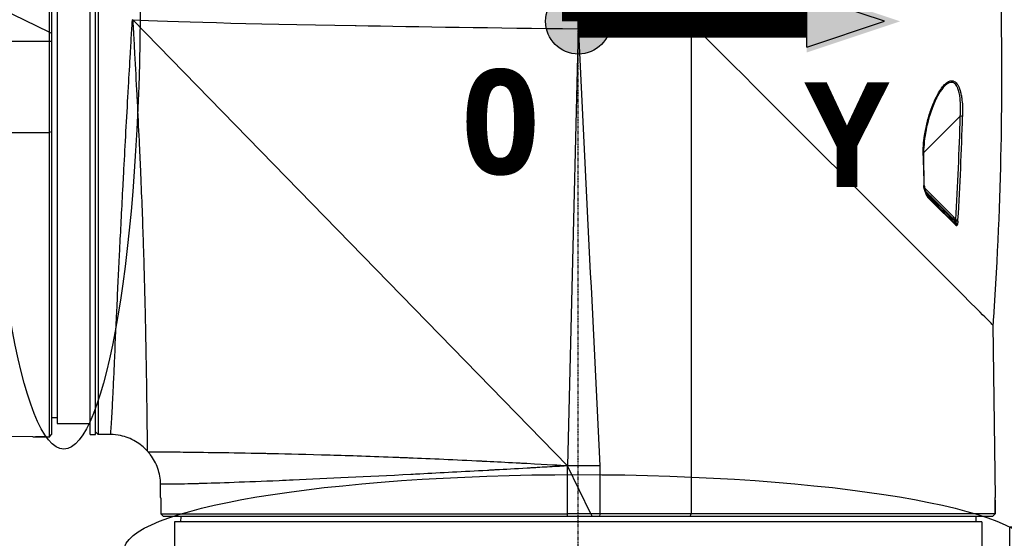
# Model space of a CAD drawing. Header units: millimetres. Extents: x 0 to 4378, y 0 to 2376.
# Tile 41 of 211: x 1600 to 1780, y 689 to 784. Entities that reach past the tile are written whole.
import ezdxf

# ---------------------------------------------------------------- set-up
doc = ezdxf.new("R2010")
doc.units = ezdxf.units.MM
doc.header["$LTSCALE"] = 0.2
doc.linetypes.add('CENTER2', pattern=[1.125, 0.75, -0.125, 0.125, -0.125])
for name, color, linetype in [('02_Center Line', 1, 'CENTER2'), ('07_Special Line2', 76, 'Continuous'), ('12_Before Rev.Num.', 5, 'Continuous'), ('13_After Rev.Num.', 6, 'Continuous')]:
    doc.layers.add(name, color=color, linetype=linetype)
doc.layers.add('14_Mark', color=7, linetype='Continuous', true_color=0xe03c31)
doc.styles.add('Rainbow-5.0 Style', font='malgunsl.ttf')
doc.dimstyles.new('Rainbow-5.0 Style', dxfattribs={"dimtxt": 4, "dimasz": 2.5, "dimexe": 1, "dimexo": 1, "dimgap": 1, "dimtad": 1, "dimdsep": 46, "dimtxsty": 'Rainbow-5.0 Style', "dimcen": 0, "dimclrd": 251, "dimclre": 251, "dimclrt": 7, "dimazin": 3, "dimtp": 0.1, "dimtm": 0.1, "dimtfac": 0.61, "dimtmove": 0, "dimatfit": 3, "dimfxl": 1, "dimlwd": -1, "dimlwe": -1, "dimarcsym": 1})

# ---------------------------------------------------------------- blocks, each defined once
blk = doc.blocks.new('Blk$A23K1-2P24F')
for p, q in [((-96.5, 121.04), (-96.5, 273.02)), ((-89.5, 121), (-89.5, 273)), ((-88.5, 121), (-88.5, 273)), ((-88, 273), (-88, 121)), ((-95.5, 271), (-95.5, 123)), ((-97, 194.71), (-105.8, 199)), ((-97, 199), (-97, 194.71)), ((-2, 115.3), (-81.67, 196.97)), ((-0.04, 195.33), (0, 197)), ((3.46, 196.09), (3.46, 196.09)), ((20.68, 196.4), (20.68, 106.5)), ((-97, 194.71), (-97, 193)), ((-96.5, 194.48), (-97, 194.71)), ((-97, 194.71), (-97, 194.71)), ((-97, 193), (-105.8, 193)), ((-96.5, 193.03), (-97, 193)), ((-81.28, 189.8), (-81.28, 189.8)), ((-81.25, 189.23), (-81.25, 189.23)), ((67.69, 185.28), (67.69, 185.28)), ((66, 183.53), (66, 183.53)), ((-0.41, 180.29), (-0.41, 180.29)), ((0.82, 180.29), (0.82, 180.29)), ((63.31, 172.6), (70.03, 179.32)), ((70.05, 179.72), (70.05, 179.72)), ((70.06, 180), (70.06, 180)), ((-186.9, 176.32), (-97, 176.32)), ((-97.5, 176.32), (-97.5, 176.32)), ((-96.5, 176.46), (-97, 176.32)), ((63.21, 172.5), (63.21, 172.5)), ((63.44, 166.66), (63.32, 172.12)), ((63.51, 166.13), (68.88, 160.76)), ((63.56, 165.69), (63.56, 165.69)), ((63.83, 165.24), (63.6, 165.84)), ((63.72, 165.53), (63.9, 165.34)), ((65.69, 163.39), (65.69, 163.39)), ((65.73, 162.8), (65.73, 162.8)), ((68.88, 160.76), (68.68, 160.56)), ((76.02, 141.06), (76.42, 109.5)), ((76.06, 141.02), (76.07, 141.15)), ((-96.5, 124.13), (-95.5, 124.11)), ((-95.5, 123), (-89.5, 123)), ((-100, 120.58), (-131.56, 120.98)), ((-97, 120.55), (-96.54, 121)), ((-96.5, 121.04), (-96.54, 121)), ((-96.54, 121), (-96.54, 121)), ((-89.5, 121), (-88.5, 121)), ((-88.5, 121.5), (-88, 121)), ((-85.73, 121), (-88, 121)), ((-78.87, 117.83), (-79.02, 118)), ((-13.67, 114.6), (-13.64, 114.6)), ((-6.54, 115), (-6.59, 115)), ((2.29, 106.5), (-2, 115.3)), ((-2, 106.5), (-2, 115.26)), ((4, 106.5), (4, 115.3)), ((20.68, 115), (20.68, 115)), ((20.68, 114.6), (20.68, 114.6)), ((-44, 113.03), (-44, 113.03)), ((20.68, 112), (20.68, 112)), ((-76.56, 109.5), (-76.58, 111.9)), ((20.68, 111.6), (20.68, 111.6)), ((-76.55, 109), (-76.53, 106.5)), ((-76.53, 106.5), (-2, 106.5)), ((-76.53, 106.5), (-76.02, 106)), ((2.29, 106.5), (-2, 106.5)), ((4, 106.5), (2.29, 106.5)), ((2.29, 106.5), (2.29, 106.5)), ((2.29, 106.5), (2.52, 106)), ((3.98, 106), (4, 106.5)), ((20.54, 106), (20.68, 106.5)), ((20.68, 107), (20.68, 107)), ((76, 106.04), (76.45, 106.5)), ((75.96, 106), (-76.02, 106)), ((74, 105), (-74, 105)), ((-74, 105), (-74, 99)), ((-72.87, 106), (-72.89, 105)), ((72.87, 106), (72.89, 105)), ((74, 105), (74, 99)), ((76, 106.04), (75.96, 106)), ((76, 106.04), (76, 106.04))]:
    blk.add_line(p, q)
for centre, major_axis, ratio, start_param, end_param in [((-81.71, 196.5), (0.024, -0.499), 0.356014, 2.760233, 3.124273), ((66.53, 184.9), (0.377, -0.328), 0.734936, 0, 0.88041), ((-477.35, 286.6), (357.48, -490.26), 0.846138, 0.797052, 0.830667), ((-472.93, 286.17), (-350.73, 491.33), 0.845313, 3.948358, 3.982128), ((70, 179.29), (-0.5, 0.014), 0.050741, 3.592208, 4.664441), ((62.81, 172.1), (0.5, 0.014), 0.047965, 5.654533, 6.282499), ((1300.24, 281.15), (25.67, 2103.1), 0.588492, 1.629854, 1.632454), ((62.81, 172.1), (0.5, 0.014), 0.047965, 6.282499, 6.283186), ((26.59, 202.63), (51.41, -51.39), 0.000118, 0.699764, 0.758801), ((63.87, 164.5), (0.117, 0.306), 0.626809, 4.787486, 5.457263), ((26.59, 202.63), (51.41, -51.39), 0.000118, 0.611625, 0.621294), ((67.65, 159.76), (-1.61, 0.76), 0.865371, 4.025141, 4.320527), ((66.12, 159.12), (3, 0.67), 0.687477, 0.139503, 0.409737), ((66.12, 159.12), (3, 0.67), 0.687477, 0.409737, 0.410515), ((69.29, 160.19), (-0.277, -0.115), 0.026783, 0.255093, 1.360872), ((69.04, 159.35), (0.059, 0.324), 0.689249, 4.6521, 5.295167), ((56.94, 121.93), (12.56, 39.06), 0.044689, 6.081382, 6.11026), ((-583.35, 187.01), (467.41, 467.4), 1, 5.428365, 5.43037), ((-24.41, 111.91), (-622.18, -0.14), 0.005445, 4.666713, 4.676365)]:
    blk.add_ellipse(centre, major_axis=major_axis, ratio=ratio, start_param=start_param, end_param=end_param)
for points, knots in [([(76.06, 141.02), (76.06, 141.02), (75.54, 141.54), (73.52, 143.57), (72.04, 145.04), (66.72, 150.36), (61.81, 155.28), (47.9, 169.18), (38.48, 178.61), (25.01, 192.07), (20.15, 196.94), (12.13, 204.95), (8.11, 208.98), (-0.92, 218), (-6.87, 223.96), (-15.83, 232.92), (-21.41, 238.5), (-29.27, 246.35), (-31.81, 248.89), (-35.45, 252.53), (-36.63, 253.71), (-38.36, 255.44), (-38.93, 256.01), (-40.25, 257.33), (-40.94, 258.02), (-41.14, 258.22)], [-5.53843, -5.53843, -5.53843, -5.53843, -5.033367, -5.033367, -4.529525, -4.529525, -3.586736, -3.586736, -2.424927, -2.424927, -2.113637, -2.113637, -1.799037, -1.799037, -1.409087, -1.409087, -0.721175, -0.721175, -0.37646, -0.37646, -0.203883, -0.203883, -0.117502, -0.117502, -0.000001, -0.000001, -0.000001, -0.000001]), ([(76.16, 142.47), (77.65, 164.51), (77.87, 184.06), (77.5, 201.14), (77.12, 218.21), (76.15, 232.8), (75.07, 244.92)], [0, 0, 0, 0, 0.5, 0.5, 0.5, 1, 1, 1, 1]), ([(-85.73, 121), (-85.73, 121), (-85.73, 121), (-85.73, 121), (-85.73, 121), (-85.73, 121.02), (-85.72, 121.08), (-85.71, 121.2), (-85.68, 121.5), (-85.64, 122.07), (-85.63, 122.19), (-85.62, 122.33), (-85.61, 122.49), (-85.58, 122.96), (-85.54, 123.57), (-85.5, 124.35), (-85.46, 124.95), (-85.42, 125.66), (-85.38, 126.49), (-85.37, 126.63), (-85.37, 126.77), (-85.36, 126.92), (-85.34, 127.36), (-85.31, 127.84), (-85.29, 128.35), (-85.28, 128.52), (-85.27, 128.68), (-85.26, 128.83), (-85.26, 128.98), (-85.25, 129.13), (-85.24, 129.28), (-85.23, 129.58), (-85.22, 129.88), (-85.2, 130.19), (-85.14, 131.4), (-85.08, 132.71), (-85.02, 134.09), (-85.02, 134.13), (-85.02, 134.18), (-85.02, 134.22), (-84.89, 137.08), (-84.75, 140.26), (-84.59, 143.62), (-84.59, 143.65), (-84.59, 143.69), (-84.59, 143.73), (-84.51, 145.37), (-84.43, 147.06), (-84.35, 148.78), (-84.34, 148.97), (-84.33, 149.16), (-84.32, 149.35), (-84.25, 150.92), (-84.17, 152.51), (-84.08, 154.19), (-84.06, 154.62), (-84.04, 155.05), (-84.02, 155.49), (-83.85, 158.91), (-83.66, 162.62), (-83.45, 166.6), (-83.41, 167.32), (-83.37, 168.06), (-83.33, 168.81), (-83.1, 173.21), (-82.84, 177.93), (-82.56, 182.88), (-82.55, 183.03), (-82.54, 183.18), (-82.53, 183.34), (-82.51, 183.81), (-82.48, 184.29), (-82.45, 184.77), (-82.34, 186.76), (-82.22, 188.78), (-82.1, 190.84), (-82.03, 192.1), (-81.96, 193.37), (-81.88, 194.64), (-81.85, 195.03), (-81.83, 195.42), (-81.81, 195.81), (-81.79, 196.06), (-81.78, 196.3), (-81.77, 196.54), (-81.76, 196.61), (-81.75, 196.69), (-81.75, 196.76), (-81.74, 196.84), (-81.73, 196.92), (-81.73, 197)], [0.4999843, 0.4999843, 0.4999843, 0.4999843, 0.4999991, 0.4999991, 0.4999991, 0.5184128, 0.5184128, 0.5184128, 0.5625, 0.5625, 0.5625, 0.5722207, 0.5722207, 0.5722207, 0.6019618, 0.6019618, 0.6019618, 0.625, 0.625, 0.625, 0.6288539, 0.6288539, 0.6288539, 0.640625, 0.640625, 0.640625, 0.6445312, 0.6445312, 0.6445312, 0.6484375, 0.6484375, 0.6484375, 0.65625, 0.65625, 0.65625, 0.686495, 0.686495, 0.686495, 0.6875, 0.6875, 0.6875, 0.75, 0.75, 0.75, 0.7506637, 0.7506637, 0.7506637, 0.78125, 0.78125, 0.78125, 0.7846247, 0.7846247, 0.7846247, 0.8125, 0.8125, 0.8125, 0.8195749, 0.8195749, 0.8195749, 0.875, 0.875, 0.875, 0.8851635, 0.8851635, 0.8851635, 0.945092, 0.945092, 0.945092, 0.9469479, 0.9469479, 0.9469479, 0.9526703, 0.9526703, 0.9526703, 0.9765402, 0.9765402, 0.9765402, 0.9910745, 0.9910745, 0.9910745, 0.9955249, 0.9955249, 0.9955249, 0.9982724, 0.9982724, 0.9982724, 0.9990959, 0.9990959, 0.9990959, 1, 1, 1, 1]), ([(-81.7, 197), (-74.84, 196.64), (-61.23, 196.28), (-40.87, 195.93), (-40.79, 195.93), (-40.78, 195.93), (-40.73, 195.93), (-29.08, 195.72), (-15.52, 195.52), (-0.04, 195.33)], [0, 0, 0, 0, 0.5, 0.5, 0.5, 0.5019531, 0.5019531, 0.5019531, 1, 1, 1, 1]), ([(-81.67, 196.97), (-81.66, 196.81), (-81.65, 196.68), (-81.65, 196.54), (-81.62, 196.09), (-81.6, 195.64), (-81.57, 195.2), (-81.56, 195.01), (-81.55, 194.81), (-81.54, 194.62), (-81.47, 193.34), (-81.4, 192.07), (-81.34, 190.8), (-81.2, 188.22), (-81.06, 185.7), (-80.93, 183.23), (-80.9, 182.58), (-80.87, 181.92), (-80.83, 181.27), (-80.71, 178.76), (-80.59, 176.32), (-80.48, 173.95), (-80.42, 172.77), (-80.37, 171.6), (-80.32, 170.45), (-80.29, 169.88), (-80.27, 169.31), (-80.24, 168.75), (-80.24, 168.65), (-80.23, 168.56), (-80.23, 168.47), (-80.22, 168.28), (-80.21, 168.09), (-80.21, 167.9), (-80.2, 167.76), (-80.19, 167.62), (-80.19, 167.48), (-80.18, 167.34), (-80.18, 167.25), (-80.17, 167.07), (-79.98, 162.44), (-79.83, 158.35), (-79.72, 154.75), (-79.65, 152.42), (-79.59, 150.29), (-79.53, 148.36), (-79.48, 146.16), (-79.43, 144.2), (-79.39, 142.46), (-79.39, 142.28), (-79.38, 142.1), (-79.38, 141.93), (-79.38, 141.83), (-79.37, 141.73), (-79.37, 141.64), (-79.37, 141.53), (-79.37, 141.32), (-79.36, 141.14), (-79.28, 137.51), (-79.24, 134.6), (-79.2, 132.24), (-79.2, 132.19), (-79.2, 132.14), (-79.2, 132.1), (-79.2, 132.01), (-79.19, 131.93), (-79.19, 131.85), (-79.19, 131.77), (-79.19, 131.71), (-79.19, 131.61), (-79.17, 130.03), (-79.15, 128.63), (-79.13, 127.41), (-79.12, 126.35), (-79.1, 125.41), (-79.09, 124.58), (-79.09, 124.56), (-79.09, 124.55), (-79.09, 124.53), (-79.09, 124.43), (-79.09, 124.34), (-79.09, 124.23), (-79.08, 123.73), (-79.08, 123.26), (-79.07, 122.81), (-79.07, 122.59), (-79.07, 122.37), (-79.07, 122.16), (-79.07, 122.06), (-79.06, 121.95), (-79.06, 121.85), (-79.06, 121.81), (-79.06, 121.78), (-79.06, 121.74), (-79.06, 121.73), (-79.06, 121.71), (-79.06, 121.7), (-79.06, 121.68), (-79.06, 121.65), (-79.06, 121.63), (-79.06, 121.6), (-79.06, 121.57), (-79.06, 121.56), (-79.06, 121.32), (-79.05, 121.02), (-79.05, 120.68), (-79.05, 120.43), (-79.04, 120.16), (-79.04, 119.88), (-79.04, 119.81), (-79.04, 119.74), (-79.04, 119.68), (-79.04, 119.65), (-79.04, 119.62), (-79.04, 119.6), (-79.03, 119.25), (-79.03, 119), (-79.03, 118.82), (-79.03, 118.72), (-79.03, 118.64), (-79.03, 118.57), (-79.02, 118.54), (-79.02, 118.51), (-79.02, 118.48), (-79.02, 118.47), (-79.02, 118.45), (-79.02, 118.44), (-79.02, 118.43), (-79.02, 118.43), (-79.02, 118.42), (-79.02, 118.41), (-79.02, 118.41), (-79.02, 118.4), (-79.02, 118.11), (-79.02, 118), (-79.02, 118), (-79.02, 118), (-79.02, 118), (-79.02, 118), (-79.02, 118), (-79.02, 118), (-79.02, 118)], [0, 0, 0, 0, 0.0016608, 0.0016608, 0.0016608, 0.0068208, 0.0068208, 0.0068208, 0.0090515, 0.0090515, 0.0090515, 0.0239611, 0.0239611, 0.0239611, 0.0543821, 0.0543821, 0.0543821, 0.0625, 0.0625, 0.0625, 0.09375, 0.09375, 0.09375, 0.109375, 0.109375, 0.109375, 0.1171875, 0.1171875, 0.1171875, 0.1184392, 0.1184392, 0.1184392, 0.1210937, 0.1210937, 0.1210937, 0.1230469, 0.1230469, 0.1230469, 0.125, 0.125, 0.125, 0.1744433, 0.1744433, 0.1744433, 0.2065263, 0.2065263, 0.2065263, 0.2431611, 0.2431611, 0.2431611, 0.2469074, 0.2469074, 0.2469074, 0.2491042, 0.2491042, 0.2491042, 0.2518337, 0.2518337, 0.2518337, 0.307455, 0.307455, 0.307455, 0.3085937, 0.3085937, 0.3085937, 0.3105469, 0.3105469, 0.3105469, 0.3125, 0.3125, 0.3125, 0.34375, 0.34375, 0.34375, 0.3710937, 0.3710937, 0.3710937, 0.3715937, 0.3715937, 0.3715937, 0.375, 0.375, 0.375, 0.390625, 0.390625, 0.390625, 0.3984375, 0.3984375, 0.3984375, 0.4023437, 0.4023437, 0.4023437, 0.4038619, 0.4038619, 0.4038619, 0.4042969, 0.4042969, 0.4042969, 0.4052734, 0.4052734, 0.4052734, 0.40625, 0.40625, 0.40625, 0.421875, 0.421875, 0.421875, 0.4335937, 0.4335937, 0.4335937, 0.4363624, 0.4363624, 0.4363624, 0.4375, 0.4375, 0.4375, 0.453125, 0.453125, 0.453125, 0.4609375, 0.4609375, 0.4609375, 0.4648437, 0.4648437, 0.4648437, 0.4667969, 0.4667969, 0.4667969, 0.4677734, 0.4677734, 0.4677734, 0.46875, 0.46875, 0.46875, 0.5, 0.5, 0.5, 0.500103, 0.500103, 0.500103, 0.5001149, 0.5001149, 0.5001149, 0.5001149]), ([(0, 197), (0.01, 196.89), (0.01, 196.85), (0.01, 196.74), (0.01, 196.73), (0.01, 196.72), (0.01, 196.71)], [0.0007379, 0.0007379, 0.0007379, 0.0007379, 0.25, 0.25, 0.25, 0.2742364, 0.2742364, 0.2742364, 0.2742364]), ([(0.05, 195.96), (0.4, 195.97), (0.75, 195.98), (1.29, 196.01), (1.43, 196.01), (1.48, 196.02), (1.56, 196.02), (1.65, 196.02), (1.75, 196.03), (1.85, 196.03), (2.05, 196.04), (2.28, 196.05), (2.54, 196.06), (2.79, 196.07), (2.89, 196.07), (3.06, 196.08), (3.23, 196.08), (3.41, 196.09), (3.62, 196.1), (4.02, 196.11), (4.48, 196.13), (5.01, 196.16), (5.14, 196.16), (5.27, 196.17), (5.35, 196.17), (5.42, 196.17), (5.49, 196.18), (5.57, 196.18), (5.72, 196.18), (5.88, 196.19), (6.05, 196.2), (6.38, 196.21), (6.75, 196.22), (7.15, 196.24), (7.95, 196.27), (8.88, 196.31), (9.94, 196.35), (10.07, 196.36), (10.21, 196.36), (10.34, 196.37), (10.48, 196.38), (10.56, 196.38), (10.64, 196.38), (10.81, 196.39), (10.98, 196.4), (11.16, 196.4), (11.52, 196.42), (11.9, 196.43), (12.3, 196.45), (13.09, 196.48), (13.96, 196.51), (14.91, 196.55), (15.85, 196.59), (16.58, 196.62), (17.42, 196.65), (17.63, 196.66), (17.85, 196.67), (18.07, 196.68), (18.18, 196.68), (18.37, 196.69), (18.53, 196.7), (18.7, 196.7), (18.85, 196.71), (19, 196.72), (19.59, 196.74), (20.02, 196.76), (20.31, 196.77)], [0.0000037, 0.0000037, 0.0000037, 0.0000037, 0.0625, 0.0625, 0.0625, 0.078125, 0.078125, 0.078125, 0.09375, 0.09375, 0.09375, 0.125, 0.125, 0.125, 0.15625, 0.15625, 0.15625, 0.1875, 0.1875, 0.1875, 0.25, 0.25, 0.25, 0.265625, 0.265625, 0.265625, 0.28125, 0.28125, 0.28125, 0.3125, 0.3125, 0.3125, 0.375, 0.375, 0.375, 0.5, 0.5, 0.5, 0.515625, 0.515625, 0.515625, 0.53125, 0.53125, 0.53125, 0.5625, 0.5625, 0.5625, 0.625, 0.625, 0.625, 0.75, 0.75, 0.75, 0.875, 0.875, 0.875, 0.90625, 0.90625, 0.90625, 0.921875, 0.921875, 0.921875, 0.9375, 0.9375, 0.9375, 1, 1, 1, 1]), ([(0.01, 196.71), (0.02, 196.67), (0.02, 196.63), (0.02, 196.61), (0.02, 196.58), (0.02, 196.5), (0.03, 196.48), (0.03, 196.4), (0.04, 196.22), (0.05, 195.96)], [0.2742364, 0.2742364, 0.2742364, 0.2742364, 0.375, 0.375, 0.375, 0.5, 0.5, 0.5, 0.9999583, 0.9999583, 0.9999583, 0.9999583]), ([(-97, 193), (-97, 191.59), (-97, 190.18), (-97, 187.38), (-97, 185.98), (-97, 184.58), (-97, 183.19), (-97, 181.81), (-97, 179.05), (-97, 177.68), (-97, 176.32), (-97, 176.32), (-97, 176.32), (-97, 176.32)], [-3.1954706, -3.1954706, -3.1954706, -3.1954706, -3.1399344, -3.1399344, -3.0843965, -3.0843965, -3.0843965, -3.0288585, -3.0288585, -2.9733205, -2.9733205, -2.9733205, -2.9733108, -2.9733108, -2.9733108, -2.9733108]), ([(63.22, 172.1), (63.18, 173.34), (63.28, 174.55), (63.48, 175.83), (63.54, 176.22), (63.61, 176.61), (63.69, 177), (63.84, 177.75), (64.03, 178.53), (64.27, 179.32), (64.5, 180.08), (64.74, 180.78), (65, 181.41), (65.14, 181.78), (65.29, 182.12), (65.44, 182.44), (65.71, 183.01), (65.98, 183.52), (66.27, 183.97), (66.49, 184.32), (66.72, 184.63), (66.95, 184.9)], [0, 0, 0, 0, 0.265633, 0.265633, 0.265633, 0.345839, 0.345839, 0.345839, 0.49959, 0.49959, 0.49959, 0.647871, 0.647871, 0.647871, 0.732635, 0.732635, 0.732635, 0.883248, 0.883248, 0.883248, 1, 1, 1, 1]), ([(66.91, 184.57), (66.54, 184.15), (66.18, 183.6), (65.47, 182.27), (65.11, 181.44), (64.31, 179.23), (63.91, 177.76), (63.42, 174.9), (63.28, 173.5), (63.31, 172.12)], [0, 0, 0, 0, 0.259811, 0.259811, 0.572897, 0.572897, 1.05393, 1.05393, 1.46802, 1.46802, 1.46802, 1.46802]), ([(70.03, 179.32), (70.1, 180.38), (70.1, 181.34), (70.03, 182.15), (70.02, 182.28), (70.01, 182.41), (70, 182.53), (69.92, 183.31), (69.77, 183.93), (69.6, 184.39), (69.57, 184.46), (69.56, 184.49), (69.52, 184.58), (69.51, 184.59), (69.51, 184.59), (69.51, 184.6), (69.36, 184.93), (69.18, 185.17), (68.98, 185.32), (68.88, 185.4), (68.77, 185.46), (68.65, 185.49), (68.54, 185.52), (68.39, 185.53), (68.29, 185.52), (68.29, 185.52), (68.29, 185.52), (68.29, 185.52), (67.89, 185.46), (67.42, 185.16), (66.91, 184.57)], [0, 0, 0, 0, 0.215016, 0.215016, 0.215016, 0.25, 0.25, 0.25, 0.46875, 0.46875, 0.46875, 0.5, 0.5, 0.5, 0.503131, 0.503131, 0.503131, 0.625, 0.625, 0.625, 0.6875, 0.6875, 0.6875, 0.748604, 0.748604, 0.748604, 0.75, 0.75, 0.75, 1, 1, 1, 1]), ([(66.95, 184.9), (67.2, 185.19), (67.45, 185.41), (67.68, 185.56), (67.92, 185.72), (68.13, 185.8), (68.37, 185.82), (68.62, 185.84), (68.85, 185.77), (69.08, 185.6), (69.31, 185.43), (69.53, 185.14), (69.68, 184.83), (69.68, 184.83), (69.69, 184.82), (69.69, 184.82), (69.84, 184.51), (69.97, 184.14), (70.08, 183.72), (70.13, 183.5), (70.18, 183.27), (70.23, 183.03), (70.27, 182.78), (70.31, 182.47), (70.34, 182.25), (70.45, 181.36), (70.48, 180.37), (70.45, 179.29)], [0, 0, 0, 0, 0.125, 0.125, 0.125, 0.25, 0.25, 0.25, 0.375, 0.375, 0.375, 0.5, 0.5, 0.5, 0.501126, 0.501126, 0.501126, 0.625, 0.625, 0.625, 0.6875, 0.6875, 0.6875, 0.75, 0.75, 0.75, 1, 1, 1, 1]), ([(-97, 176.32), (-97, 174.74), (-97, 172.96), (-97, 169.07), (-97, 166.97), (-97, 162.82), (-97, 160.79), (-97, 157.19), (-97, 155.63), (-97, 153.32), (-97, 152.56), (-97, 150.35), (-97, 148.92), (-97, 145.45), (-97, 143.46), (-97, 139.68), (-97, 137.9), (-97, 131.98), (-97, 128.48), (-97, 123.13), (-97, 121.42), (-97, 120.66), (-97, 120.58), (-97, 120.55), (-97, 120.55), (-97, 120.55), (-97, 120.55)], [0.000145, 0.000145, 0.000145, 0.000145, 0.492579, 0.492579, 0.98509, 0.98509, 1.418394, 1.418394, 1.735935, 1.735935, 1.88758, 1.88758, 2.181673, 2.181673, 2.627412, 2.627412, 3.073541, 3.073541, 4.212898, 4.212898, 5.432503, 5.432503, 5.71786, 5.71786, 5.71786, 5.746356, 5.746356, 5.746356, 5.746356]), ([(63.54, 165.66), (63.49, 165.8), (63.44, 165.94), (63.41, 166.09), (63.38, 166.26), (63.35, 166.45), (63.35, 166.64)], [0, 0, 0, 0, 0.455145, 0.455145, 0.455145, 1, 1, 1, 1]), ([(63.44, 166.65), (63.44, 166.56), (63.45, 166.47), (63.48, 166.25), (63.51, 166.13), (63.56, 165.96), (63.58, 165.9), (63.6, 165.84)], [0.0004181, 0.0004181, 0.0004181, 0.0004181, 0.02857605, 0.02857605, 0.06769638, 0.06769638, 0.08860872, 0.08860872, 0.08860872, 0.08860872]), ([(64.07, 164.45), (64.02, 164.5), (63.98, 164.56), (63.94, 164.63), (63.87, 164.76), (63.81, 164.91), (63.76, 165.06)], [0, 0, 0, 0, 0.3402826, 0.3402826, 0.3402826, 0.9999994, 0.9999994, 0.9999994, 0.9999994]), ([(69.26, 159.49), (69.3, 159.44), (69.32, 159.45), (69.32, 159.48), (69.33, 159.51), (69.33, 159.59), (69.32, 159.65), (69.32, 159.66), (69.32, 159.66), (69.32, 159.66), (69.31, 159.78), (69.28, 159.94), (69.24, 160.16)], [0.0030839, 0.0030839, 0.0030839, 0.0030839, 0.25, 0.25, 0.25, 0.4856375, 0.4856375, 0.4856375, 0.5, 0.5, 0.5, 1, 1, 1, 1]), ([(69.59, 160.09), (69.58, 159.94), (69.56, 159.8), (69.53, 159.66), (69.52, 159.61), (69.51, 159.56), (69.5, 159.51), (69.49, 159.48), (69.48, 159.45), (69.47, 159.42), (69.45, 159.38), (69.43, 159.34), (69.41, 159.31), (69.4, 159.29), (69.38, 159.28), (69.37, 159.27), (69.35, 159.26), (69.33, 159.25), (69.31, 159.26), (69.3, 159.26), (69.28, 159.27), (69.26, 159.29)], [0.0000002, 0.0000002, 0.0000002, 0.0000002, 0.3652077, 0.3652077, 0.3652077, 0.4983235, 0.4983235, 0.4983235, 0.591727, 0.591727, 0.591727, 0.7190687, 0.7190687, 0.7190687, 0.8047396, 0.8047396, 0.8047396, 0.9029976, 0.9029976, 0.9029976, 1, 1, 1, 1]), ([(-79.02, 118), (-79.63, 118.69), (-80.37, 119.29), (-82.02, 120.26), (-82.96, 120.62), (-84.52, 120.93), (-85.12, 121), (-85.73, 121)], [0, 0, 0, 0, 0.2785219, 0.2785219, 0.5734545, 0.5734545, 0.7545012, 0.7545012, 0.7545012, 0.7545012]), ([(-100, 120.58), (-100, 120.58), (-100, 120.58), (-100, 120.58), (-100, 120.58), (-100, 120.58), (-99.99, 120.58), (-99.98, 120.58), (-99.97, 120.58), (-99.92, 120.58), (-99.89, 120.58), (-99.8, 120.58), (-99.74, 120.58), (-99.68, 120.58), (-99.64, 120.58), (-99.61, 120.58), (-99.55, 120.58), (-99.52, 120.58), (-99.5, 120.58)], [-0.06029259, -0.06029259, -0.06029259, -0.06029259, -0.05962402, -0.05962402, -0.05609462, -0.05609462, -0.05039023, -0.05039023, -0.037216, -0.037216, -0.01954982, -0.01954982, 0, 0, 0, 0.01118475, 0.01118475, 0.01839658, 0.01839658, 0.01839658, 0.01839658]), ([(-78.87, 117.83), (-78.87, 117.83), (-78.77, 117.83), (-78.55, 117.83), (-78.54, 117.83), (-78.52, 117.83), (-78.5, 117.83), (-78.35, 117.83), (-78.09, 117.83), (-77.63, 117.83), (-77.59, 117.83), (-77.56, 117.83), (-77.52, 117.83), (-77.51, 117.83), (-77.5, 117.83), (-77.49, 117.83), (-77.48, 117.83), (-77.48, 117.83), (-77.47, 117.83), (-77.45, 117.83), (-77.44, 117.83), (-77.41, 117.83), (-76.62, 117.83), (-75.86, 117.83), (-75.62, 117.83), (-75.61, 117.83), (-75.61, 117.83), (-75.6, 117.83), (-75.59, 117.83), (-75.59, 117.83), (-75.59, 117.83), (-75.59, 117.83), (-75.59, 117.83), (-75.59, 117.83), (-75.59, 117.83), (-75.59, 117.83), (-75.59, 117.83), (-75.59, 117.83), (-75.59, 117.83), (-75.58, 117.83), (-75.01, 117.82), (-74.38, 117.82), (-73.7, 117.81), (-73.58, 117.81), (-73.44, 117.81), (-73.31, 117.81), (-73.21, 117.81), (-73.11, 117.81), (-73.01, 117.81), (-71.44, 117.79), (-69.45, 117.77), (-66.91, 117.73), (-66.75, 117.73), (-66.58, 117.73), (-66.42, 117.73), (-66.4, 117.73), (-66.37, 117.73), (-66.35, 117.73), (-66.26, 117.72), (-66.17, 117.72), (-66.07, 117.72), (-65.98, 117.72), (-65.86, 117.72), (-65.78, 117.72), (-63.59, 117.68), (-60.9, 117.64), (-57.55, 117.57), (-57.38, 117.57), (-57.21, 117.56), (-57.04, 117.56), (-56.97, 117.56), (-56.89, 117.56), (-56.82, 117.56), (-56.69, 117.55), (-56.57, 117.55), (-56.45, 117.55), (-56.32, 117.55), (-56.16, 117.54), (-56.07, 117.54), (-53.22, 117.48), (-49.74, 117.4), (-45.5, 117.27), (-41.94, 117.17), (-37.84, 117.03), (-33.14, 116.85), (-32.82, 116.83), (-32.49, 116.82), (-32.16, 116.81), (-32.14, 116.81), (-32.12, 116.81), (-32.1, 116.8), (-31.93, 116.8), (-31.75, 116.79), (-31.57, 116.78), (-31.4, 116.78), (-31.18, 116.77), (-31.04, 116.76), (-26.99, 116.6), (-22.55, 116.4), (-17.74, 116.16), (-17.66, 116.16), (-17.57, 116.15), (-17.48, 116.15), (-17.24, 116.14), (-16.98, 116.12), (-16.77, 116.11), (-15.07, 116.03), (-13.26, 115.94), (-11.36, 115.84), (-11.04, 115.82), (-10.72, 115.81), (-10.4, 115.79), (-10.24, 115.78), (-10.08, 115.77), (-9.91, 115.76), (-9.83, 115.76), (-9.75, 115.76), (-9.67, 115.75), (-9.63, 115.75), (-9.59, 115.75), (-9.55, 115.75), (-9.51, 115.74), (-9.5, 115.74), (-9.42, 115.74), (-5.54, 115.54), (-3.14, 115.38), (-2.31, 115.32), (-2.15, 115.31), (-2.04, 115.3), (-2, 115.3)], [0.5000001, 0.5000001, 0.5000001, 0.5000001, 0.5292969, 0.5292969, 0.5292969, 0.53125, 0.53125, 0.53125, 0.5585938, 0.5585938, 0.5585938, 0.5605469, 0.5605469, 0.5605469, 0.5611889, 0.5611889, 0.5611889, 0.5615234, 0.5615234, 0.5615234, 0.5625, 0.5625, 0.5625, 0.5917969, 0.5917969, 0.5917969, 0.5927734, 0.5927734, 0.5927734, 0.5932617, 0.5932617, 0.5932617, 0.5933838, 0.5933838, 0.5933838, 0.5934296, 0.5934296, 0.5934296, 0.59375, 0.59375, 0.59375, 0.6171875, 0.6171875, 0.6171875, 0.6216061, 0.6216061, 0.6216061, 0.625, 0.625, 0.625, 0.6796875, 0.6796875, 0.6796875, 0.683152, 0.683152, 0.683152, 0.6835938, 0.6835938, 0.6835938, 0.6855469, 0.6855469, 0.6855469, 0.6875, 0.6875, 0.6875, 0.7421875, 0.7421875, 0.7421875, 0.7449016, 0.7449016, 0.7449016, 0.7460938, 0.7460938, 0.7460938, 0.7480469, 0.7480469, 0.7480469, 0.75, 0.75, 0.75, 0.8137622, 0.8137622, 0.8137622, 0.8671875, 0.8671875, 0.8671875, 0.8708814, 0.8708814, 0.8708814, 0.8710938, 0.8710938, 0.8710938, 0.8730469, 0.8730469, 0.8730469, 0.875, 0.875, 0.875, 0.9335938, 0.9335938, 0.9335938, 0.934619, 0.934619, 0.934619, 0.9375, 0.9375, 0.9375, 0.9609375, 0.9609375, 0.9609375, 0.9648438, 0.9648438, 0.9648438, 0.9667969, 0.9667969, 0.9667969, 0.9677734, 0.9677734, 0.9677734, 0.9682617, 0.9682617, 0.9682617, 0.96875, 0.96875, 0.96875, 0.9949052, 0.9949052, 0.9949052, 0.9999923, 0.9999923, 0.9999923, 0.9999923]), ([(-76.58, 111.91), (-76.59, 112.88), (-76.76, 113.87), (-77.4, 115.71), (-77.87, 116.59), (-78.6, 117.52), (-78.73, 117.68), (-78.87, 117.83)], [0, 0, 0, 0, 0.291676, 0.291676, 0.5842558, 0.5842558, 0.6458037, 0.6458037, 0.6458037, 0.6458037]), ([(-2, 115.3), (-2.1, 115.29), (-2.3, 115.28), (-2.6, 115.25), (-2.65, 115.24), (-2.7, 115.24), (-2.75, 115.23), (-2.81, 115.22), (-2.91, 115.21), (-2.92, 115.21), (-2.96, 115.21), (-3.06, 115.2), (-3.21, 115.19), (-3.29, 115.19), (-3.38, 115.18), (-3.49, 115.17), (-3.59, 115.17), (-3.77, 115.16), (-3.85, 115.15), (-4.48, 115.12), (-5.08, 115.09), (-5.69, 115.05), (-6.31, 115.02), (-6.92, 114.98), (-7.53, 114.95), (-7.84, 114.93), (-8.15, 114.91), (-8.45, 114.89), (-8.76, 114.88), (-9.01, 114.86), (-9.37, 114.84), (-11.53, 114.72), (-13.43, 114.61), (-15.08, 114.52), (-15.36, 114.51), (-15.63, 114.49), (-15.89, 114.48), (-16.02, 114.47), (-16.15, 114.46), (-16.28, 114.45), (-16.41, 114.45), (-16.5, 114.44), (-16.66, 114.43), (-21.03, 114.19), (-25.17, 113.97), (-29.05, 113.77), (-29.6, 113.74), (-30.12, 113.71), (-30.69, 113.68), (-38.74, 113.27), (-46.04, 112.92), (-52.26, 112.65), (-53.14, 112.62), (-53.99, 112.58), (-54.85, 112.54), (-60.91, 112.29), (-65.86, 112.11), (-69.47, 112.01), (-69.73, 112), (-69.98, 112), (-70.23, 111.99), (-70.35, 111.99), (-70.47, 111.98), (-70.59, 111.98), (-70.65, 111.98), (-70.71, 111.98), (-70.76, 111.97), (-70.82, 111.97), (-70.9, 111.97), (-70.94, 111.97), (-72.54, 111.93), (-74.31, 111.91), (-75.45, 111.9), (-76.01, 111.9), (-76.42, 111.9), (-76.54, 111.91), (-76.55, 111.91), (-76.56, 111.91), (-76.57, 111.91), (-76.57, 111.91), (-76.57, 111.91), (-76.58, 111.91), (-76.58, 111.91), (-76.58, 111.91), (-76.58, 111.91), (-76.58, 111.91), (-76.58, 111.91), (-76.58, 111.91), (-76.58, 111.91), (-76.58, 111.91), (-76.58, 111.91)], [0.0000019, 0.0000019, 0.0000019, 0.0000019, 0.0029297, 0.0029297, 0.0029297, 0.003418, 0.003418, 0.003418, 0.0039062, 0.0039062, 0.0039062, 0.0058594, 0.0058594, 0.0058594, 0.0068359, 0.0068359, 0.0068359, 0.0078125, 0.0078125, 0.0078125, 0.015625, 0.015625, 0.015625, 0.0234375, 0.0234375, 0.0234375, 0.0273437, 0.0273437, 0.0273437, 0.03125, 0.03125, 0.03125, 0.0546875, 0.0546875, 0.0546875, 0.0585937, 0.0585937, 0.0585937, 0.0605469, 0.0605469, 0.0605469, 0.0625, 0.0625, 0.0625, 0.1171875, 0.1171875, 0.1171875, 0.125, 0.125, 0.125, 0.234375, 0.234375, 0.234375, 0.25, 0.25, 0.25, 0.359375, 0.359375, 0.359375, 0.3671875, 0.3671875, 0.3671875, 0.3710938, 0.3710938, 0.3710938, 0.3730469, 0.3730469, 0.3730469, 0.375, 0.375, 0.375, 0.4536577, 0.4536577, 0.4536577, 0.4921875, 0.4921875, 0.4921875, 0.4960938, 0.4960938, 0.4960938, 0.4980469, 0.4980469, 0.4980469, 0.4990234, 0.4990234, 0.4990234, 0.4995117, 0.4995117, 0.4995117, 0.4999996, 0.4999996, 0.4999996, 0.4999996]), ([(-76.58, 111.91), (-76.58, 111.91), (-76.58, 111.91), (-76.58, 111.91)], [0.4999996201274, 0.4999996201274, 0.4999996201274, 0.4999996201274, 0.499999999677, 0.5, 0.5, 0.5]), ([(-76.56, 109.5), (-76.56, 109.5), (-76.56, 109.49), (-76.56, 109.44), (-76.56, 109.4), (-76.55, 109.31), (-76.55, 109.25), (-76.55, 109.13), (-76.55, 109.06), (-76.55, 109)], [0.07534279, 0.07534279, 0.07534279, 0.07534279, 0.09417822, 0.09417822, 0.11301366, 0.11301366, 0.13184961, 0.13184961, 0.15068271, 0.15068271, 0.15068271, 0.15068271]), ([(76.42, 109), (76.42, 109), (76.42, 109.01), (76.42, 109.07), (76.42, 109.13), (76.42, 109.24), (76.42, 109.29), (76.42, 109.38), (76.42, 109.41), (76.42, 109.45), (76.42, 109.46), (76.42, 109.48), (76.42, 109.49), (76.42, 109.5), (76.42, 109.5), (76.42, 109.5), (76.42, 109.5), (76.42, 109.5)], [-0.13897783, -0.13897783, -0.13897783, -0.13897783, -0.13784369, -0.13784369, -0.11925662, -0.11925662, -0.10194133, -0.10194133, -0.08606599, -0.08606599, -0.07873269, -0.07873269, -0.06838524, -0.06838524, -0.06340201, -0.06340201, -0.06029259, -0.06029259, -0.06029259, -0.06029259]), ([(20.68, 106.5), (19.32, 106.5), (17.95, 106.5), (15.19, 106.5), (13.81, 106.5), (12.42, 106.5), (10.79, 106.5), (9.15, 106.5), (6.35, 106.5), (5.17, 106.5), (4, 106.5)], [-0.1682819, -0.1682819, -0.1682819, -0.1682819, -0.112739, -0.112739, -0.0571962, -0.0571962, -0.0571962, 0.0076494, 0.0076494, 0.0538794, 0.0538794, 0.0538794, 0.0538794]), ([(76.45, 106.5), (76.41, 106.5), (75.64, 106.5), (73.64, 106.5), (73.05, 106.5), (70.57, 106.5), (68.18, 106.5), (63.88, 106.5), (62.38, 106.5), (59.79, 106.5), (58.77, 106.5), (54.83, 106.5), (51.65, 106.5), (46.53, 106.5), (44.77, 106.5), (41.59, 106.5), (40.19, 106.5), (36.52, 106.5), (34.32, 106.5), (32.23, 106.5), (32.23, 106.5), (30.67, 106.5), (29.18, 106.5), (26.42, 106.5), (25.14, 106.5), (22.76, 106.5), (21.67, 106.5), (20.68, 106.5)], [5.800469, 5.800469, 5.800469, 5.800469, 6.795497, 6.795497, 7.133919, 7.133919, 8.044119, 8.044119, 8.476657, 8.476657, 8.73854, 8.73854, 9.452783, 9.452783, 9.809627, 9.809627, 10.076618, 10.076618, 10.503938, 10.503938, 10.504538, 10.504538, 10.823061, 10.823061, 11.129357, 11.129357, 11.435575, 11.435575, 11.435575, 11.435575])]:
    blk.add_open_spline(points, degree=3, knots=knots)
for points in [[(-0.04, 195.33), (-0.69, 168.65), (-1.35, 141.98), (-2, 115.3)], [(4, 115.3), (2.68, 142.19), (1.37, 169.07), (0.05, 195.96)], [(68.02, 185.74), (68.02, 185.74), (68.02, 185.74), (68.02, 185.74)], [(63.35, 166.64), (63.41, 166.65), (63.44, 166.65), (63.44, 166.66)], [(63.54, 165.66), (63.59, 165.72), (63.61, 165.79), (63.59, 165.84)], [(63.54, 165.68), (63.55, 165.68), (63.55, 165.68), (63.55, 165.68)], [(63.76, 165.06), (63.71, 165.22), (63.61, 165.46), (63.54, 165.66)], [(63.59, 165.84), (63.59, 165.84), (63.59, 165.84), (63.59, 165.84)], [(63.82, 165.23), (63.84, 165.19), (63.82, 165.12), (63.76, 165.06)], [(69.02, 160.08), (67.5, 161.59), (65.77, 163.32), (63.82, 165.27)], [(63.83, 165.21), (63.92, 165.03), (64, 164.84), (64.09, 164.66)], [(63.83, 165.2), (63.86, 165.12), (63.9, 165.03), (63.93, 164.96)], [(63.93, 164.96), (63.93, 164.96), (63.93, 164.95), (63.93, 164.95)], [(63.93, 164.95), (64, 164.82), (64.05, 164.72), (64.09, 164.66)], [(69.26, 159.29), (67.69, 160.85), (65.95, 162.59), (64.07, 164.45)], [(64.09, 164.66), (66.03, 162.72), (67.75, 161), (69.26, 159.49)], [(65.92, 163.32), (66.8, 162.45), (67.62, 161.62), (68.4, 160.85)], [(69.26, 159.49), (69.18, 159.69), (69.1, 159.88), (69.02, 160.08)], [(69.19, 160.36), (69.36, 160.34), (69.54, 160.33), (69.61, 160.32)], [(69.24, 160.16), (69.22, 160.22), (69.21, 160.29), (69.19, 160.36)], [(69.24, 160.16), (69.39, 160.14), (69.52, 160.11), (69.59, 160.09)], [(-99.5, 120.58), (-98.67, 120.57), (-97.83, 120.56), (-97, 120.55)], [(-97, 120.55), (-97.83, 120.56), (-98.67, 120.57), (-99.5, 120.58)], [(76.42, 109), (76.43, 108.17), (76.44, 107.33), (76.45, 106.5)], [(76.45, 106.5), (76.44, 107.33), (76.43, 108.17), (76.42, 109)], [(-2, 106), (-2, 106.18), (-2, 106.37), (-2, 106.5)]]:
    blk.add_open_spline(points, degree=3)
at = {"layer": '02_Center Line'}
blk.add_line((0, -10), (0, 292.47), dxfattribs=at)
blk = doc.blocks.new('A$C8cf810bf')
for q in [(9.58, 191.66), (16.95, 184.29)]:
    blk.add_line((9.58, 184.29), q)
blk.add_ellipse((14, 105.26), major_axis=(0, 83.3), ratio=0.168129)
blk = doc.blocks.new('A$Ceda57245')
at = {"layer": '07_Special Line2'}
blk.add_hatch(color=256, dxfattribs=at).paths.add_polyline_path([(49.16, 0), (34.9, 4.75), (34.9, -4.75)])
at = {"layer": '12_Before Rev.Num.'}
blk.add_hatch(color=256, dxfattribs=at).paths.add_polyline_path([(0, 49.16), (-4.75, 34.9), (4.75, 34.9)])
at = {"layer": '14_Mark'}
h = blk.add_hatch(color=256, dxfattribs=at)
h.dxf.hatch_style = 1
h.paths.add_polyline_path([(5, 0, 1), (-5, 0, 1)])
at = {"layer": '07_Special Line2'}
for p, q in [((34.9, -3.96), (34.9, 3.96)), ((46.78, 0), (34.9, 3.96)), ((34.9, -3.96), (46.78, 0))]:
    blk.add_line(p, q, dxfattribs=at)
at = {"layer": '07_Special Line2', "const_width": 5}
blk.add_lwpolyline([(34.9, 0), (0, 0)], dxfattribs=at)
at = {"layer": '12_Before Rev.Num.'}
for p, q in [((0, 46.78), (-3.96, 34.9)), ((3.96, 34.9), (0, 46.78)), ((3.96, 34.9), (-3.96, 34.9))]:
    blk.add_line(p, q, dxfattribs=at)
at = {"layer": '12_Before Rev.Num.', "const_width": 5}
blk.add_lwpolyline([(0, 34.9), (0, 0)], dxfattribs=at)
at = {"layer": '14_Mark'}
blk.add_circle((0, 0), 5, dxfattribs=at)
at = {"layer": '07_Special Line2', "insert": (34.53, -17.31), "char_height": 16, "attachment_point": 4, "style": 'Rainbow-5.0 Style'}
blk.add_mtext('{\\fMalgun Gothic Semilight|b1|i0|c129|p50;Y}', dxfattribs=at)
at = {"layer": '12_Before Rev.Num.', "insert": (-20.59, 35.73), "char_height": 16, "attachment_point": 4, "style": 'Rainbow-5.0 Style'}
blk.add_mtext('{\\fMalgun Gothic Semilight|b1|i0|c129|p50;Z}', dxfattribs=at)
at = {"layer": '14_Mark', "insert": (-17.84, -15.46), "char_height": 16, "attachment_point": 4, "style": 'Rainbow-5.0 Style'}
blk.add_mtext('{\\fMalgun Gothic Semilight|b1|i0|c129|p50;0}', dxfattribs=at)

msp = doc.modelspace()

# ---------------------------------------------------------------- block references
msp.add_blockref('Blk$A23K1-2P24F', (1702.169, 587.414))
at = {"xscale": 1.2, "yscale": 1.2, "zscale": 1.2}
msp.add_blockref('A$Ceda57245', (1702.183, 784.117), dxfattribs=at)
at = {"layer": '13_After Rev.Num.'}
msp.add_blockref('A$C8cf810bf', (1593.863, 683.785), dxfattribs=at)
at = {"layer": '13_After Rev.Num.', "rotation": 270}
msp.add_blockref('A$C8cf810bf', (1596.913, 701.076), dxfattribs=at)

# ---------------------------------------------------------------- leaders
at = {"annotation_type": 0, "has_hookline": 1, "hookline_direction": 0, "text_width": 103.201}
msp.add_leader([(1702.183, 784.117), (1939.932, 907.88), (1952.432, 907.88)], dimstyle='Rainbow-5.0 Style', override={"dimscale": 5, "dimgap": 1, "dimtad": 1}, dxfattribs=at)

doc.saveas('drawing.dxf')
